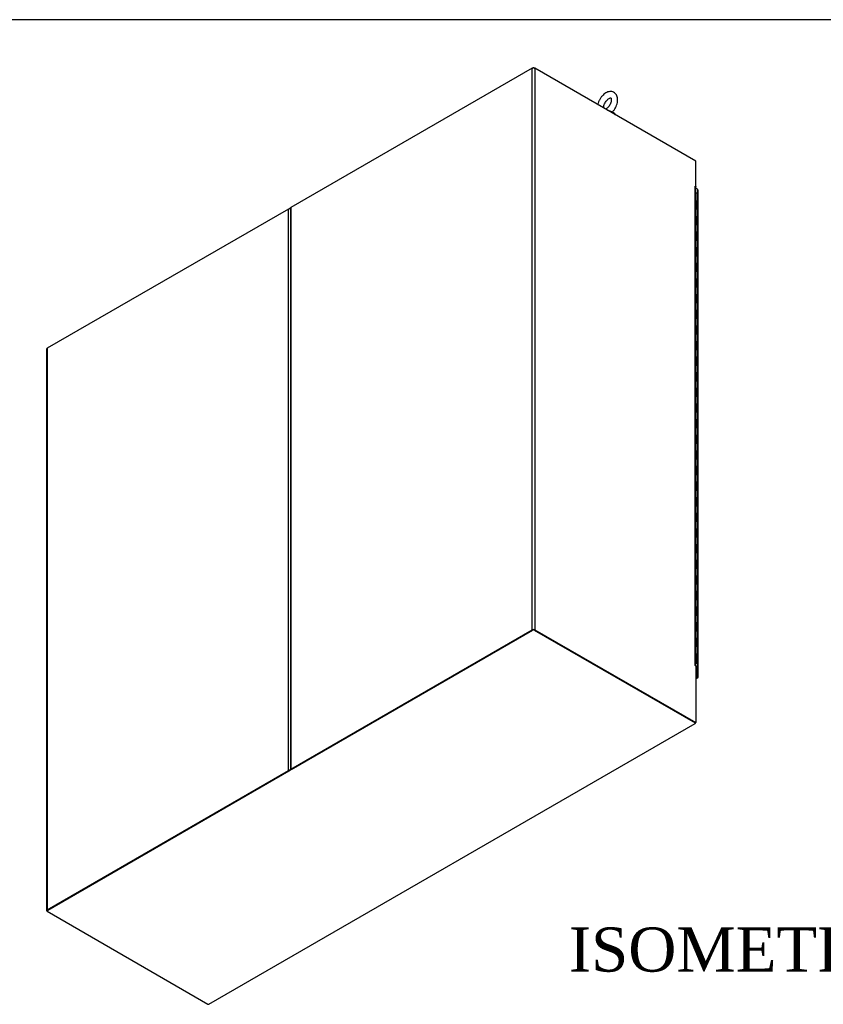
# Model space of a CAD drawing. Header units: inches. Extents: x 1 to 359, y -2 to 239.
# Tile 85 of 88: x 250 to 305, y 172 to 239. Entities that reach past the tile are written whole.
import ezdxf
from ezdxf.enums import TextEntityAlignment as Align

# ---------------------------------------------------------------- set-up
doc = ezdxf.new("R2010")
doc.units = ezdxf.units.IN
doc.header["$MEASUREMENT"] = 0
for name, color, linetype in [('COM54746-60', 7, 'Continuous'), ('COM71195-8', 7, 'Continuous'), ('COM71298-8', 7, 'Continuous'), ('COM71299-8', 7, 'Continuous'), ('COM71300-8', 7, 'Continuous'), ('COM71301-8', 7, 'Continuous'), ('Default', 7, 'Continuous'), ('SCS86414', 7, 'Continuous'), ('WAF25377', 7, 'Continuous')]:
    doc.layers.add(name, color=color, linetype=linetype)
doc.styles.add('SEACAD_Times_New_Roman', font='times.ttf')

# ---------------------------------------------------------------- blocks, each defined once
blk = doc.blocks.new('SE7')
at = {"layer": 'COM54746-60', "color": 7, "linetype": 'Continuous'}
for p, q in [((296.088, 226.51), (296.088, 227.041)), ((295.975, 226.554), (296.009, 226.554)), ((296.009, 226.023), (296.009, 226.554)), ((296.088, 225.979), (296.088, 226.51)), ((295.975, 226.023), (296.009, 226.023)), ((295.975, 225.493), (296.009, 225.493)), ((296.009, 224.962), (296.009, 225.493)), ((296.088, 225.449), (296.088, 225.98)), ((296.088, 224.918), (296.088, 225.449)), ((295.975, 224.962), (296.009, 224.962)), ((296.088, 224.387), (296.088, 224.919)), ((295.975, 224.431), (296.009, 224.431)), ((296.009, 223.9), (296.009, 224.431)), ((296.088, 223.857), (296.088, 224.387)), ((295.975, 223.9), (296.009, 223.9)), ((296.088, 223.326), (296.088, 223.857)), ((295.975, 223.37), (296.009, 223.37)), ((295.975, 222.839), (296.009, 222.839)), ((296.009, 222.839), (296.009, 223.37)), ((296.088, 222.795), (296.088, 223.326)), ((296.088, 222.264), (296.088, 222.796)), ((295.975, 222.308), (296.009, 222.308)), ((296.009, 221.778), (296.009, 222.308)), ((296.088, 221.734), (296.088, 222.264)), ((295.975, 221.778), (296.009, 221.778)), ((296.088, 221.203), (296.088, 221.734)), ((295.975, 221.247), (296.009, 221.247)), ((296.009, 220.716), (296.009, 221.247)), ((296.088, 220.672), (296.088, 221.203)), ((295.975, 220.716), (296.009, 220.716)), ((295.975, 220.185), (296.009, 220.185)), ((296.009, 219.655), (296.009, 220.185)), ((296.088, 220.142), (296.088, 220.673)), ((296.088, 219.611), (296.088, 220.142)), ((295.975, 219.655), (296.009, 219.655)), ((296.088, 219.08), (296.088, 219.611)), ((295.975, 219.124), (296.009, 219.124)), ((296.009, 218.593), (296.009, 219.124)), ((296.088, 218.549), (296.088, 219.08)), ((295.975, 218.593), (296.009, 218.593)), ((296.088, 218.019), (296.088, 218.55)), ((295.975, 218.062), (296.009, 218.062)), ((295.975, 217.532), (296.009, 217.532)), ((296.009, 217.532), (296.009, 218.062)), ((296.088, 217.488), (296.088, 218.019)), ((296.088, 216.957), (296.088, 217.488)), ((295.975, 217.001), (296.009, 217.001)), ((296.009, 216.47), (296.009, 217.001)), ((296.088, 216.426), (296.088, 216.957)), ((295.975, 216.47), (296.009, 216.47)), ((296.088, 215.896), (296.088, 216.427)), ((295.975, 215.94), (296.009, 215.94)), ((295.975, 215.409), (296.009, 215.409)), ((296.009, 215.409), (296.009, 215.94)), ((296.088, 215.365), (296.088, 215.896)), ((295.975, 214.878), (296.009, 214.878)), ((296.009, 214.347), (296.009, 214.878)), ((296.088, 214.834), (296.088, 215.366)), ((296.088, 214.304), (296.088, 214.834)), ((295.975, 214.347), (296.009, 214.347)), ((296.088, 213.773), (296.088, 214.304)), ((295.975, 213.817), (296.009, 213.817)), ((296.009, 213.286), (296.009, 213.817)), ((296.088, 213.242), (296.088, 213.773)), ((295.975, 213.286), (296.009, 213.286)), ((295.975, 212.755), (296.009, 212.755)), ((296.009, 212.225), (296.009, 212.755)), ((296.088, 212.711), (296.088, 213.243)), ((295.975, 212.225), (296.009, 212.225)), ((296.088, 212.181), (296.088, 212.711)), ((296.088, 211.65), (296.088, 212.181)), ((295.975, 211.694), (296.009, 211.694)), ((296.009, 211.163), (296.009, 211.694)), ((296.088, 211.119), (296.088, 211.65)), ((295.975, 211.163), (296.009, 211.163)), ((296.088, 210.588), (296.088, 211.12)), ((295.975, 210.632), (296.009, 210.632)), ((295.975, 210.102), (296.009, 210.102)), ((296.009, 210.102), (296.009, 210.632)), ((296.088, 210.058), (296.088, 210.588)), ((296.088, 209.527), (296.088, 210.058)), ((295.975, 209.571), (296.009, 209.571)), ((296.009, 209.04), (296.009, 209.571)), ((296.088, 208.996), (296.088, 209.527)), ((295.975, 209.04), (296.009, 209.04)), ((296.088, 208.466), (296.088, 208.997)), ((295.975, 208.509), (296.009, 208.509)), ((296.009, 207.979), (296.009, 208.509)), ((296.088, 207.935), (296.088, 208.466)), ((295.975, 207.979), (296.009, 207.979)), ((295.975, 207.448), (296.009, 207.448)), ((296.009, 206.917), (296.009, 207.448)), ((296.088, 207.404), (296.088, 207.935)), ((296.088, 206.873), (296.088, 207.404)), ((295.975, 206.917), (296.009, 206.917)), ((296.088, 206.343), (296.088, 206.874)), ((295.975, 206.387), (296.009, 206.387)), ((296.009, 205.856), (296.009, 206.387)), ((296.088, 205.812), (296.088, 206.343)), ((295.975, 205.856), (296.009, 205.856)), ((296.088, 205.281), (296.088, 205.813)), ((295.975, 205.325), (296.009, 205.325)), ((295.975, 204.794), (296.009, 204.794)), ((296.009, 204.794), (296.009, 205.325)), ((296.088, 204.751), (296.088, 205.281)), ((296.088, 204.22), (296.088, 204.751)), ((295.975, 204.264), (296.009, 204.264)), ((296.009, 203.733), (296.009, 204.264)), ((296.088, 203.689), (296.088, 204.22)), ((295.975, 203.733), (296.009, 203.733)), ((296.088, 203.158), (296.088, 203.69)), ((295.975, 203.202), (296.009, 203.202)), ((296.009, 202.672), (296.009, 203.202)), ((296.088, 202.628), (296.088, 203.158)), ((295.975, 202.672), (296.009, 202.672)), ((295.975, 202.141), (296.009, 202.141)), ((296.009, 201.61), (296.009, 202.141)), ((296.088, 202.097), (296.088, 202.628)), ((296.088, 201.566), (296.088, 202.097)), ((295.975, 201.61), (296.009, 201.61)), ((296.088, 201.035), (296.088, 201.567)), ((295.975, 201.079), (296.009, 201.079)), ((296.009, 200.549), (296.009, 201.079)), ((296.088, 200.505), (296.088, 201.035)), ((295.975, 200.549), (296.009, 200.549)), ((295.975, 200.018), (296.009, 200.018)), ((296.009, 199.487), (296.009, 200.018)), ((296.088, 199.974), (296.088, 200.505)), ((295.975, 199.487), (296.009, 199.487)), ((296.088, 199.443), (296.088, 199.974)), ((296.088, 198.913), (296.088, 199.444)), ((295.975, 198.956), (296.009, 198.956)), ((296.009, 198.426), (296.009, 198.956)), ((296.088, 198.382), (296.088, 198.913)), ((295.975, 198.426), (296.009, 198.426)), ((296.088, 197.851), (296.088, 198.382)), ((295.975, 197.895), (296.009, 197.895)), ((295.975, 197.364), (296.009, 197.364)), ((296.009, 197.364), (296.009, 197.895)), ((296.088, 197.32), (296.088, 197.851)), ((295.975, 196.834), (296.009, 196.834)), ((296.009, 196.303), (296.009, 196.834)), ((296.088, 196.79), (296.088, 197.321)), ((296.088, 196.259), (296.088, 196.79)), ((295.975, 196.303), (296.009, 196.303)), ((296.088, 195.728), (296.088, 196.26)), ((295.975, 195.772), (296.009, 195.772)), ((296.009, 195.241), (296.009, 195.772)), ((296.088, 195.198), (296.088, 195.728)), ((295.975, 195.241), (296.009, 195.241)), ((296.01, 195.218), (295.975, 195.218)), ((295.975, 195.176), (295.987, 195.183)), ((295.975, 195.147), (295.981, 195.15)), ((296.035, 195.149), (295.975, 195.114)), ((295.98, 195.218), (295.98, 195.198)), ((295.981, 195.15), (295.981, 195.158)), ((295.987, 195.183), (295.987, 195.186)), ((296.035, 195.156), (296.035, 195.149)), ((296.045, 195.198), (296.045, 195.206))]:
    blk.add_line(p, q, dxfattribs=at)
for centre, major_axis, start_param, end_param in [((296.012, 227.041), (0.076, 0), 0, 2.091382), ((296.012, 226.51), (0.076, 0), 0, 1.616314), ((296.012, 226.51), (-0.0761, 0), 3.141593, 4.757906), ((296.012, 225.98), (0.076, 0), 0, 2.091382), ((296.012, 225.979), (-0.0761, 0), 3.141593, 4.757906), ((296.012, 225.449), (0.076, 0), 0, 1.616314), ((296.012, 225.449), (-0.0761, 0), 3.141593, 4.757906), ((296.012, 224.919), (0.076, 0), 0, 2.091382), ((296.012, 224.918), (-0.0761, 0), 3.141593, 4.757906), ((296.012, 224.387), (0.076, 0), 0, 1.616314), ((296.012, 224.387), (-0.0761, 0), 3.141593, 4.757906), ((296.012, 223.857), (0.076, 0), 0, 2.091382), ((296.012, 223.857), (-0.076, 0), 3.141593, 4.757906), ((296.012, 222.796), (0.076, 0), 0, 2.091382), ((296.012, 223.326), (0.076, 0), 0, 1.616314), ((296.012, 223.326), (-0.0761, 0), 3.141593, 4.757906), ((296.012, 222.795), (-0.076, 0), 3.141593, 4.757906), ((296.012, 222.264), (0.076, 0), 0, 1.616314), ((296.012, 222.264), (-0.076, 0), 3.141593, 4.757906), ((296.012, 221.734), (0.076, 0), 0, 2.091382), ((296.012, 221.734), (-0.0761, 0), 3.141593, 4.757906), ((296.012, 221.203), (0.076, 0), 0, 1.616314), ((296.012, 221.203), (-0.076, 0), 3.141593, 4.757906), ((296.012, 220.673), (0.076, 0), 0, 2.091382), ((296.012, 220.672), (-0.076, 0), 3.141593, 4.757906), ((296.012, 220.142), (0.076, 0), 0, 1.616314), ((296.012, 220.142), (-0.0761, 0), 3.141593, 4.757906), ((296.012, 219.611), (0.076, 0), 0, 2.091382), ((296.012, 219.611), (-0.0761, 0), 3.141593, 4.757906), ((296.012, 219.08), (0.076, 0), 0, 1.616314), ((296.012, 219.08), (-0.0761, 0), 3.141593, 4.757906), ((296.012, 218.55), (0.076, 0), 0, 2.091382), ((296.012, 218.549), (-0.0761, 0), 3.141593, 4.757906), ((296.012, 217.488), (0.076, 0), 0, 2.091382), ((296.012, 218.019), (0.076, 0), 0, 1.616314), ((296.012, 218.019), (-0.0761, 0), 3.141593, 4.757906), ((296.012, 217.488), (-0.0761, 0), 3.141593, 4.757906), ((296.012, 216.957), (0.076, 0), 0, 1.616314), ((296.012, 216.957), (-0.0761, 0), 3.141593, 4.757906), ((296.012, 216.427), (0.076, 0), 0, 2.091382), ((296.012, 216.426), (-0.076, 0), 3.141593, 4.757906), ((296.012, 215.366), (0.076, 0), 0, 2.091382), ((296.012, 215.896), (0.0761, 0), 0, 1.616314), ((296.012, 215.896), (-0.076, 0), 3.141593, 4.757906), ((296.012, 215.365), (-0.076, 0), 3.141593, 4.757906), ((296.012, 214.834), (0.076, 0), 0, 1.616314), ((296.012, 214.834), (-0.076, 0), 3.141593, 4.757906), ((296.012, 214.304), (0.0761, 0), 0, 2.091382), ((296.012, 214.304), (-0.076, 0), 3.141593, 4.757906), ((296.012, 213.773), (0.076, 0), 0, 1.616314), ((296.012, 213.773), (-0.076, 0), 3.141593, 4.757906), ((296.012, 213.243), (0.076, 0), 0, 2.091382), ((296.012, 213.242), (-0.076, 0), 3.141593, 4.757906), ((296.012, 212.711), (0.076, 0), 0, 1.616314), ((296.012, 212.711), (-0.076, 0), 3.141593, 4.757906), ((296.012, 212.181), (0.076, 0), 0, 2.091382), ((296.012, 212.181), (-0.076, 0), 3.141593, 4.757906), ((296.012, 211.65), (0.076, 0), 0, 1.616314), ((296.012, 211.65), (-0.076, 0), 3.141593, 4.757906), ((296.012, 211.12), (0.076, 0), 0, 2.091382), ((296.012, 211.119), (-0.0761, 0), 3.141593, 4.757906), ((296.012, 210.058), (0.076, 0), 0, 2.091382), ((296.012, 210.588), (0.0761, 0), 0, 1.616314), ((296.012, 210.588), (-0.076, 0), 3.141593, 4.757906), ((296.012, 210.058), (-0.076, 0), 3.141593, 4.757906), ((296.012, 209.527), (0.076, 0), 0, 1.616314), ((296.012, 209.527), (-0.076, 0), 3.141593, 4.757906), ((296.012, 208.997), (0.076, 0), 0, 2.091382), ((296.012, 208.996), (-0.076, 0), 3.141593, 4.757906), ((296.012, 208.466), (0.076, 0), 0, 1.616314), ((296.012, 208.466), (-0.076, 0), 3.141593, 4.757906), ((296.012, 207.935), (0.076, 0), 0, 2.091382), ((296.012, 207.935), (-0.076, 0), 3.141593, 4.757906), ((296.012, 207.404), (0.0761, 0), 0, 1.616314), ((296.012, 207.404), (-0.076, 0), 3.141593, 4.757906), ((296.012, 206.874), (0.076, 0), 0, 2.091382), ((296.012, 206.873), (-0.076, 0), 3.141593, 4.757906), ((296.012, 206.343), (0.076, 0), 0, 1.616314), ((296.012, 206.343), (-0.076, 0), 3.141593, 4.757906), ((296.012, 205.813), (0.076, 0), 0, 2.091382), ((296.012, 205.812), (-0.076, 0), 3.141593, 4.757906), ((296.012, 204.751), (0.076, 0), 0, 2.091382), ((296.012, 205.281), (0.076, 0), 0, 1.616314), ((296.012, 205.281), (-0.076, 0), 3.141593, 4.757906), ((296.012, 204.751), (-0.076, 0), 3.141593, 4.757906), ((296.012, 204.22), (0.076, 0), 0, 1.616314), ((296.012, 204.22), (-0.076, 0), 3.141593, 4.757906), ((296.012, 203.69), (0.076, 0), 0, 2.091382), ((296.012, 203.689), (-0.076, 0), 3.141593, 4.757906), ((296.012, 203.158), (0.0761, 0), 0, 1.616314), ((296.012, 203.158), (-0.076, 0), 3.141593, 4.757906), ((296.012, 202.628), (0.076, 0), 0, 2.091382), ((296.012, 202.628), (-0.076, 0), 3.141593, 4.757906), ((296.012, 202.097), (0.076, 0), 0, 1.616314), ((296.012, 202.097), (-0.076, 0), 3.141593, 4.757906), ((296.012, 201.567), (0.076, 0), 0, 2.091382), ((296.012, 201.566), (-0.076, 0), 3.141593, 4.757906), ((296.012, 201.035), (0.076, 0), 0, 1.616314), ((296.012, 201.035), (-0.076, 0), 3.141593, 4.757906), ((296.012, 200.505), (0.076, 0), 0, 2.091382), ((296.012, 200.505), (-0.076, 0), 3.141593, 4.757906), ((296.012, 199.974), (0.076, 0), 0, 1.616314), ((296.012, 199.974), (-0.076, 0), 3.141593, 4.757906), ((296.012, 199.444), (0.076, 0), 0, 2.091382), ((296.012, 199.443), (-0.076, 0), 3.141593, 4.757906), ((296.012, 198.913), (0.076, 0), 0, 1.616314), ((296.012, 198.913), (-0.0761, 0), 3.141593, 4.757906), ((296.012, 198.382), (0.076, 0), 0, 2.091382), ((296.012, 198.382), (-0.0761, 0), 3.141593, 4.757906), ((296.012, 197.321), (0.0761, 0), 0, 2.091382), ((296.012, 197.851), (0.076, 0), 0, 1.616314), ((296.012, 197.851), (-0.076, 0), 3.141593, 4.757906), ((296.012, 197.32), (-0.076, 0), 3.141593, 4.757906), ((296.012, 196.79), (0.076, 0), 0, 1.616314), ((296.012, 196.79), (-0.076, 0), 3.141593, 4.757906), ((296.012, 196.26), (0.076, 0), 0, 2.091382), ((296.012, 196.259), (-0.076, 0), 3.141593, 4.757906), ((296.012, 195.728), (0.076, 0), 0, 1.637808), ((296.012, 195.728), (-0.0761, 0), 3.141593, 4.757906), ((296.012, 195.198), (-0.0761, 0), 1.05021, 4.757906), ((296.012, 195.198), (0.0877, 0), 4.346604, 4.975472), ((296.012, 195.198), (-0.0358, 0), 0.785398, 4.778783)]:
    blk.add_ellipse(centre, major_axis=major_axis, ratio=0.57735, start_param=start_param, end_param=end_param, dxfattribs=at)
blk.add_ellipse((296.012, 195.198), major_axis=(-0.0325, 0), ratio=0.57735, dxfattribs=at)
at = {"layer": 'COM71195-8', "color": 7, "linetype": 'Continuous'}
for p, q in [((296.111, 227.348), (295.975, 227.427)), ((296.111, 194.262), (296.111, 227.348)), ((296.147, 194.211), (296.147, 227.298)), ((295.982, 194.336), (296.111, 194.262)), ((295.982, 194.286), (296.067, 194.237)), ((296.067, 194.237), (295.982, 194.286)), ((296.067, 194.186), (295.982, 194.235)), ((295.982, 194.137), (296.067, 194.186)), ((295.982, 194.095), (296.129, 194.18)), ((296.067, 194.237), (296.067, 194.237)), ((296.067, 194.237), (296.067, 194.237)), ((296.067, 194.237), (296.111, 194.211)), ((296.143, 194.193), (296.067, 194.237)), ((296.143, 194.193), (296.067, 194.237))]:
    blk.add_line(p, q, dxfattribs=at)
for centre, major_axis, ratio, start_param, end_param in [((296.023, 227.298), (-0.123, 0), 0.57735, 3.141593, 3.926991), ((296.023, 194.262), (-0.0617, 0.0356), 0.000359, 2.356402, 3.927198), ((296.023, 194.262), (-0.0617, 0.0357), 0.000359, 2.355987, 3.926784), ((296.067, 194.287), (-0.062, 0.107), 0.57735, 2.356194, 3.403392), ((296.023, 194.211), (-0.124, 0), 0.57735, 2.879793, 3.926991), ((296.023, 194.262), (0.123, -0.071), 0.000359, -0.785191, -0.261592), ((296.023, 194.262), (0.123, -0.071), 0.000359, 0.261592, 0.785191)]:
    blk.add_ellipse(centre, major_axis=major_axis, ratio=ratio, start_param=start_param, end_param=end_param, dxfattribs=at)
at = {"layer": 'COM71298-8', "color": 7, "linetype": 'Continuous'}
for p, q in [((284.895, 235.58), (284.967, 235.622)), ((284.967, 235.622), (285.039, 235.58)), ((284.967, 235.594), (284.967, 235.622)), ((295.975, 227.492), (295.982, 227.487)), ((295.982, 227.487), (295.975, 227.483)), ((295.982, 227.539), (295.982, 227.487)), ((268.32, 226.011), (268.482, 226.104)), ((268.439, 226.029), (268.458, 226.04))]:
    blk.add_line(p, q, dxfattribs=at)
at = {"layer": 'COM71299-8', "color": 7, "linetype": 'Continuous'}
for p, q in [((262.924, 171.991), (295.957, 191.063)), ((268.462, 187.899), (251.934, 178.357)), ((251.934, 178.357), (251.934, 178.306)), ((251.934, 178.306), (262.862, 171.998))]:
    blk.add_line(p, q, dxfattribs=at)
for centre, start_param, end_param in [((295.895, 191.17), 3.141593, 3.926991), ((262.862, 172.098), 2.356194, 3.141593)]:
    blk.add_ellipse(centre, major_axis=(-0.062, 0.107), ratio=0.57735, start_param=start_param, end_param=end_param, dxfattribs=at)
at = {"layer": 'COM71300-8', "color": 7, "linetype": 'Continuous'}
for p, q in [((284.88, 235.573), (268.495, 226.113)), ((284.88, 197.427), (284.88, 235.573)), ((295.982, 229.264), (285.055, 235.573)), ((285.055, 235.573), (285.055, 197.427)), ((295.982, 227.539), (295.982, 229.264)), ((295.938, 227.548), (295.938, 227.564)), ((295.938, 227.564), (295.982, 227.539)), ((295.938, 195.007), (295.938, 227.548)), ((295.963, 227.528), (295.982, 227.539)), ((295.975, 194.97), (295.975, 227.498)), ((268.495, 226.113), (268.495, 187.967)), ((268.458, 226.062), (268.458, 187.917)), ((268.495, 187.967), (284.88, 197.427)), ((268.538, 187.942), (284.924, 197.402)), ((285.011, 197.402), (295.938, 191.093)), ((285.055, 197.427), (295.982, 191.118)), ((295.938, 194.991), (295.938, 195.007)), ((295.938, 194.991), (295.982, 194.966)), ((295.982, 194.966), (295.982, 191.118)), ((295.938, 191.093), (295.982, 191.118))]:
    blk.add_line(p, q, dxfattribs=at)
for centre, major_axis, start_param, end_param in [((284.967, 235.522), (-0.123, 0), 3.926991, 5.497787), ((295.851, 227.498), (-0.123, 0), 3.141593, 3.926991), ((268.582, 226.062), (0.123, 0), 2.356194, 3.141593), ((284.967, 197.377), (0.123, 0), 0.785398, 2.356194), ((284.967, 197.377), (0.0618, 0), 0.785398, 2.356194), ((295.851, 194.957), (-0.123, 0), 3.357369, 3.926991), ((268.582, 187.917), (0.124, 0), 2.356194, 3.141593)]:
    blk.add_ellipse(centre, major_axis=major_axis, ratio=0.57735, start_param=start_param, end_param=end_param, dxfattribs=at)
at = {"layer": 'COM71301-8', "color": 7, "linetype": 'Continuous'}
for p, q in [((268.32, 226.011), (251.934, 216.55)), ((268.32, 187.867), (268.32, 226.011)), ((251.898, 216.5), (251.898, 178.357)), ((251.934, 216.55), (251.934, 178.407)), ((251.934, 178.407), (268.32, 187.867)), ((251.978, 178.382), (268.364, 187.842))]:
    blk.add_line(p, q, dxfattribs=at)
for centre, major_axis, start_param, end_param in [((268.407, 225.96), (-0.123, 0), 4.28531, 5.497787), ((252.022, 216.5), (0.124, 0), 2.356194, 3.141593), ((268.407, 187.817), (0.123, 0), 1.308997, 2.356194), ((252.022, 178.357), (0.123, 0), 2.356194, 3.926991)]:
    blk.add_ellipse(centre, major_axis=major_axis, ratio=0.57735, start_param=start_param, end_param=end_param, dxfattribs=at)
at = {"layer": 'SCS86414', "color": 7, "linetype": 'Continuous'}
blk.add_ellipse((289.993, 232.433), major_axis=(-0.397, 0), ratio=0.57735, start_param=4.053117, end_param=4.397107, dxfattribs=at)
for points, knots in [([(290.296, 232.578), (290.328, 232.609), (290.394, 232.674), (290.493, 232.813), (290.581, 232.977), (290.646, 233.15), (290.682, 233.326), (290.688, 233.492), (290.661, 233.64), (290.608, 233.766), (290.525, 233.872), (290.417, 233.949), (290.289, 233.989), (290.157, 233.994), (290.023, 233.965), (289.886, 233.903), (289.751, 233.808), (289.624, 233.684), (289.511, 233.538), (289.418, 233.375), (289.36, 233.229), (289.334, 233.137), (289.327, 233.104)], [0, 0, 0, 0, 0.0347687, 0.0855153, 0.1362092, 0.1871722, 0.2387355, 0.2913234, 0.3390001, 0.3839379, 0.4266352, 0.472854, 0.5167457, 0.5599519, 0.6045776, 0.6519852, 0.7019177, 0.7528242, 0.8036043, 0.8542854, 0.9051873, 0.93418, 0.93418, 0.93418, 0.93418]), ([(289.732, 232.886), (289.732, 232.903), (289.734, 232.947), (289.752, 233.043), (289.795, 233.162), (289.86, 233.282), (289.939, 233.389), (290.026, 233.475), (290.109, 233.532), (290.177, 233.559), (290.216, 233.561), (290.222, 233.556), (290.225, 233.557), (290.244, 233.523), (290.256, 233.454), (290.25, 233.356), (290.222, 233.241), (290.171, 233.12), (290.102, 233.003), (290.019, 232.901), (289.938, 232.83), (289.89, 232.799), (289.87, 232.789)], [0, 0, 0, 0, 0.0198112, 0.0580027, 0.0971324, 0.1370004, 0.1770781, 0.2166677, 0.255259, 0.2927598, 0.3302205, 0.3697109, 0.4194321, 0.4557128, 0.4941845, 0.531967, 0.5703971, 0.6098142, 0.64981, 0.6898183, 0.7291302, 0.7591373, 0.7591373, 0.7591373, 0.7591373]), ([(289.985, 232.727), (290, 232.726), (290.015, 232.723), (290.067, 232.714), (290.107, 232.704), (290.186, 232.678), (290.226, 232.661), (290.283, 232.626), (290.299, 232.61), (290.303, 232.597)], [0.7850889, 0.7850889, 0.7850889, 0.7850889, 0.8125, 0.8125, 0.875, 0.875, 0.9375, 0.9375, 1, 1, 1, 1]), ([(290.278, 232.596), (290.271, 232.602), (290.262, 232.608), (290.224, 232.631), (290.186, 232.649), (290.107, 232.678), (290.069, 232.69), (290.034, 232.698)], [0.0402692, 0.0402692, 0.0402692, 0.0402692, 0.0625, 0.0625, 0.125, 0.125, 0.1848878, 0.1848878, 0.1848878, 0.1848878])]:
    blk.add_open_spline(points, degree=3, knots=knots, dxfattribs=at)
at = {"layer": 'WAF25377', "color": 7, "linetype": 'Continuous'}
blk.add_ellipse((289.993, 232.317), major_axis=(0.569, 0), ratio=0.57735, start_param=0.272709, end_param=1.298087, dxfattribs=at)
blk = doc.blocks.new('BORDER')
at = {"layer": 'Default', "color": 7, "linetype": 'Continuous'}
blk.add_line((0, 27.86), (-41.86, 27.86), dxfattribs=at)

msp = doc.modelspace()

# ---------------------------------------------------------------- block references
at = {"layer": 'Default', "color": 7, "xscale": 8.55, "yscale": 8.55, "zscale": 8.55}
msp.add_blockref('BORDER', (359.223, 0.67), dxfattribs=at)
at = {"layer": 'Default'}
msp.add_blockref('SE7', (0, 0), dxfattribs=at)

# ---------------------------------------------------------------- texts
at = {"layer": 'Default', "color": 7, "linetype": 'Continuous', "style": 'SEACAD_Times_New_Roman'}
msp.add_text('ISOMETRIC VIEWS', height=3, dxfattribs=at).set_placement((287.373, 177.205), align=Align.TOP_LEFT)

doc.saveas('drawing.dxf')
